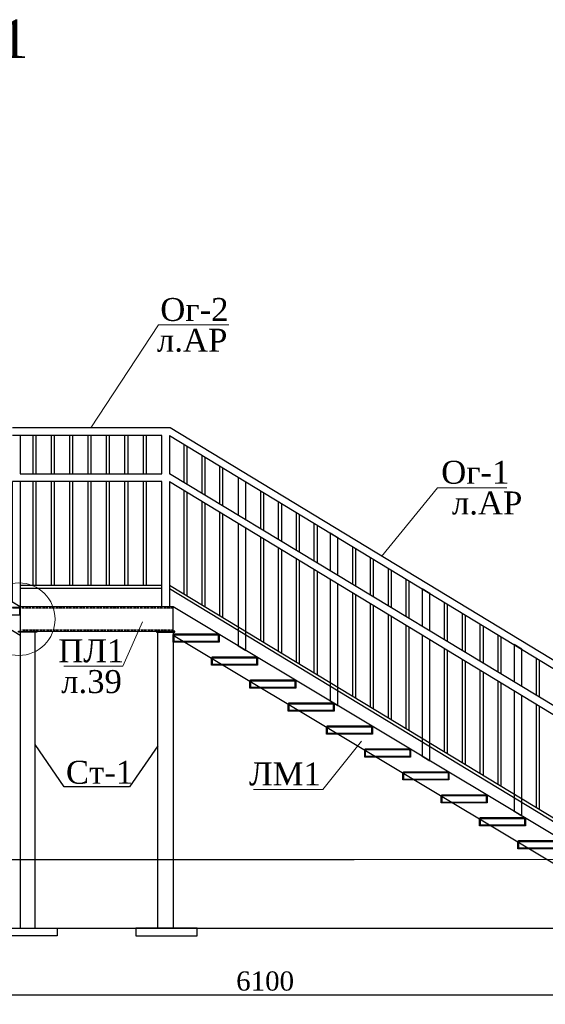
# Model space of a CAD drawing. Header units: millimetres. Extents: x 2063114 to 14983986, y -126020516 to 213791.
# Tile 142 of 256: x 2338769 to 2345631, y -1520938 to -1508073. Entities that reach past the tile are written whole.
import ezdxf

# ---------------------------------------------------------------- set-up
doc = ezdxf.new("R2010")
doc.units = ezdxf.units.MM
doc.linetypes.add('ACAD_ISO03W100', pattern=[30, 12, -18])
doc.layers.get('Defpoints').update_dxf_attribs({"color": 6, "lineweight": 35})
for name, color, linetype, lineweight in [('АСО-Колонны_Ном._пера__7', 7, 'Continuous', 30), ('АСО-Размеры-цепочки', 7, 'Continuous', 13), ('Фундаменты', 252, 'Continuous', 25)]:
    doc.layers.add(name, color=color, linetype=linetype, lineweight=lineweight)
doc.styles.add('GENERATED_STYLE_5', font='times.ttf')
doc.styles.add('TIMES', font='times.ttf')
doc.styles.add('Times New Roman', font='times.ttf')
doc.dimstyles.new('50', dxfattribs={"dimtxt": 250, "dimasz": 250, "dimexe": 125, "dimexo": 125, "dimgap": 50, "dimtad": 1, "dimdec": 0, "dimlfac": 0.5, "dimtxsty": 'GENERATED_STYLE_5', "dimblk": 'OBLIQUE', "dimcen": 250, "dimdle": 125, "dimadec": 0, "dimazin": 0, "dimtfac": 1, "dimtdec": 0, "dimtmove": 0, "dimatfit": 3, "dimldrblk": 'OPEN90', "dimfxl": 1, "dimarcsym": 0})

# ---------------------------------------------------------------- blocks, each defined once
blk = doc.blocks.new('_Oblique')
at = {"color": 0, "linetype": 'ByBlock', "lineweight": -2}
blk.add_line((-0.5, -0.5), (0.5, 0.5), dxfattribs=at)
blk = doc.blocks.new('*D880')
at = {"layer": 'Defpoints', "color": 0, "lineweight": 30, "transparency": 16777216}
for p in [(2348073, -1519396), (2335873, -1520813), (2348073, -1520813)]:
    blk.add_point(p, dxfattribs=at)
at = {"layer": 'АСО-Размеры-цепочки', "color": 0, "lineweight": -2, "transparency": 16777216}
for p, q in [((2348073, -1519521), (2348073, -1520938)), ((2335748, -1520813), (2348198, -1520813))]:
    blk.add_line(p, q, dxfattribs=at)
at = {"layer": 'АСО-Размеры-цепочки', "color": 0, "lineweight": -2, "transparency": 16777216, "xscale": 250, "yscale": 250, "zscale": 250, "rotation": 180}
blk.add_blockref('_Oblique', (2335873, -1520813), dxfattribs=at)
at = {"layer": 'АСО-Размеры-цепочки', "color": 0, "lineweight": -2, "transparency": 16777216, "xscale": 250, "yscale": 250, "zscale": 250}
blk.add_blockref('_Oblique', (2348073, -1520813), dxfattribs=at)
at = {"layer": 'АСО-Размеры-цепочки', "color": 0, "transparency": 16777216, "insert": (2341973, -1520635), "char_height": 250, "attachment_point": 5, "style": 'GENERATED_STYLE_5'}
blk.add_mtext('6100', dxfattribs=at)
blk = doc.blocks.new('_Open90')
at = {"color": 0, "linetype": 'ByBlock', "lineweight": -2}
for p, q in [((0, 0), (-1, 0)), ((-0.5, 0.5), (0, 0)), ((0, 0), (-0.5, -0.5))]:
    blk.add_line(p, q, dxfattribs=at)

msp = doc.modelspace()

# ---------------------------------------------------------------- linework, layer by layer
at = {"lineweight": 30}
for p, q in [((2338773.00913, -1515743.52815), (2333173.00913, -1512443.52815)), ((2338773.00913, -1516116.80318), (2333173.00913, -1512816.80318)), ((2347766.3488, -1519943.52815), (2340773.00913, -1515743.52815)), ((2347144.81568, -1519943.52815), (2340773.00913, -1516116.80318))]:
    msp.add_line(p, q, dxfattribs=at)
at = {"color": 252, "lineweight": 25}
for p, q in [((2338943.08569, -1514006.72815), (2338943.08569, -1513506.72815)), ((2338983.08569, -1514006.72815), (2338983.08569, -1513506.72815)), ((2339183.08569, -1514006.72815), (2339183.08569, -1513506.72815)), ((2339223.08569, -1514006.72815), (2339223.08569, -1513506.72815)), ((2339423.08569, -1514006.72815), (2339423.08569, -1513506.72815)), ((2339463.08569, -1514006.72815), (2339463.08569, -1513506.72815)), ((2339663.08569, -1514006.72815), (2339663.08569, -1513506.72815)), ((2339703.08569, -1514006.72815), (2339703.08569, -1513506.72815)), ((2339903.08569, -1514006.72815), (2339903.08569, -1513506.72815)), ((2339943.08569, -1514006.72815), (2339943.08569, -1513506.72815)), ((2340143.08569, -1514006.72815), (2340143.08569, -1513506.72815)), ((2340183.08569, -1514006.72815), (2340183.08569, -1513506.72815)), ((2340383.08569, -1514006.72815), (2340383.08569, -1513506.72815)), ((2340423.08569, -1514006.72815), (2340423.08569, -1513506.72815)), ((2340916.08161, -1514123.38915), (2340916.08161, -1513623.94195)), ((2340956.08161, -1514147.54894), (2340956.08161, -1513648.21622)), ((2341149.23065, -1514264.20995), (2341149.23065, -1513765.43001)), ((2341189.23065, -1514288.36974), (2341189.23065, -1513789.70428)), ((2341382.3797, -1514405.03074), (2341382.3797, -1513906.91808)), ((2341422.3797, -1514429.19053), (2341422.3797, -1513931.19235)), ((2338943.08569, -1515466.72815), (2338943.08569, -1514106.72815)), ((2338983.08569, -1515466.72815), (2338983.08569, -1514106.72815)), ((2339183.08569, -1515466.72815), (2339183.08569, -1514106.72815)), ((2339223.08569, -1515466.72815), (2339223.08569, -1514106.72815)), ((2339423.08569, -1515466.72815), (2339423.08569, -1514106.72815)), ((2339463.08569, -1515466.72815), (2339463.08569, -1514106.72815)), ((2339663.08569, -1515466.72815), (2339663.08569, -1514106.72815)), ((2339703.08569, -1515466.72815), (2339703.08569, -1514106.72815)), ((2339903.08569, -1515466.72815), (2339903.08569, -1514106.72815)), ((2339943.08569, -1515466.72815), (2339943.08569, -1514106.72815)), ((2340143.08569, -1515466.72815), (2340143.08569, -1514106.72815)), ((2340183.08569, -1515466.72815), (2340183.08569, -1514106.72815)), ((2340383.08569, -1515466.72815), (2340383.08569, -1514106.72815)), ((2340423.08569, -1515466.72815), (2340423.08569, -1514106.72815)), ((2340916.08161, -1515577.15263), (2340916.08161, -1514223.94195)), ((2340956.08161, -1515601.4269), (2340956.08161, -1514248.21622)), ((2341916.08161, -1514727.38388), (2341916.08161, -1514230.79868)), ((2341149.23065, -1515718.6407), (2341149.23065, -1514365.43001)), ((2341956.08161, -1514751.54367), (2341956.08161, -1514255.07295)), ((2342149.23065, -1514868.20468), (2342149.23065, -1514372.28674)), ((2341189.23065, -1515742.91497), (2341189.23065, -1514389.70428)), ((2341382.3797, -1515860.12876), (2341382.3797, -1514506.91808)), ((2342189.23065, -1514892.36447), (2342189.23065, -1514396.56101)), ((2341422.3797, -1515884.40303), (2341422.3797, -1514531.19235)), ((2342382.3797, -1515009.02547), (2342382.3797, -1514513.77481)), ((2342422.3797, -1515033.18526), (2342422.3797, -1514538.04908)), ((2342615.52874, -1515149.84626), (2342615.52874, -1514655.26288)), ((2342655.52874, -1515174.00605), (2342655.52874, -1514679.53715)), ((2341916.08161, -1516184.00936), (2341916.08161, -1514830.79868)), ((2341956.08161, -1516208.28363), (2341956.08161, -1514855.07295)), ((2342149.23065, -1516325.49743), (2342149.23065, -1514972.28674)), ((2342189.23065, -1516349.7717), (2342189.23065, -1514996.56101)), ((2343116.08161, -1515452.17756), (2343116.08161, -1514959.02675)), ((2343156.08161, -1515476.33735), (2343156.08161, -1514983.30102)), ((2342382.3797, -1516466.98549), (2342382.3797, -1515113.77481)), ((2342422.3797, -1516491.25976), (2342422.3797, -1515138.04908)), ((2343349.23065, -1515592.99835), (2343349.23065, -1515100.51482)), ((2343389.23065, -1515617.15814), (2343389.23065, -1515124.78909)), ((2342615.52874, -1516608.47356), (2342615.52874, -1515255.26288)), ((2343582.3797, -1515733.81914), (2343582.3797, -1515242.00289)), ((2343622.3797, -1515757.97893), (2343622.3797, -1515266.27716)), ((2342655.52874, -1516632.74783), (2342655.52874, -1515279.53715)), ((2343815.52874, -1515874.63994), (2343815.52874, -1515383.49095)), ((2343855.52874, -1515898.79973), (2343855.52874, -1515407.76522)), ((2340722.93256, -1515459.93883), (2347214.93256, -1519399.65273)), ((2340722.93256, -1515506.72815), (2347214.93256, -1519446.44204)), ((2343116.08161, -1516912.23744), (2343116.08161, -1515559.02675)), ((2343156.08161, -1516936.51171), (2343156.08161, -1515583.30102)), ((2343349.23065, -1517053.7255), (2343349.23065, -1515700.51482)), ((2343389.23065, -1517077.99977), (2343389.23065, -1515724.78909)), ((2344316.08161, -1516176.97123), (2344316.08161, -1515687.25483)), ((2344356.08161, -1516201.13102), (2344356.08161, -1515711.5291)), ((2343582.3797, -1517195.21357), (2343582.3797, -1515842.00289)), ((2343622.3797, -1517219.48784), (2343622.3797, -1515866.27716)), ((2344549.23065, -1516317.79203), (2344549.23065, -1515828.7429)), ((2344589.23065, -1516341.95181), (2344589.23065, -1515853.01717)), ((2343815.52874, -1517336.70164), (2343815.52874, -1515983.49095)), ((2343855.52874, -1517360.97591), (2343855.52874, -1516007.76522)), ((2344782.3797, -1516458.61282), (2344782.3797, -1515970.23096)), ((2344822.3797, -1516482.77261), (2344822.3797, -1515994.50523)), ((2345015.52874, -1516599.43361), (2345015.52874, -1516111.71903)), ((2345055.52874, -1516623.5934), (2345055.52874, -1516135.9933)), ((2344316.08161, -1517640.46551), (2344316.08161, -1516287.25483)), ((2344356.08161, -1517664.73978), (2344356.08161, -1516311.5291)), ((2344549.23065, -1517781.95358), (2344549.23065, -1516428.7429)), ((2345516.08161, -1516901.76491), (2345516.08161, -1516415.48291)), ((2344589.23065, -1517806.22785), (2344589.23065, -1516453.01717)), ((2345556.08161, -1516925.92469), (2345556.08161, -1516439.75718)), ((2344782.3797, -1517923.44165), (2344782.3797, -1516570.23096)), ((2344822.3797, -1517947.71592), (2344822.3797, -1516594.50523)), ((2345015.52874, -1518064.92971), (2345015.52874, -1516711.71903)), ((2345055.52874, -1518089.20398), (2345055.52874, -1516735.9933)), ((2345516.08161, -1518368.69359), (2345516.08161, -1517015.48291)), ((2345556.08161, -1518392.96786), (2345556.08161, -1517039.75718))]:
    msp.add_line(p, q, dxfattribs=at)
for p, q in [((2340722.93256, -1513506.72815), (2340722.93256, -1514006.72815)), ((2340773.00913, -1515743.52815), (2338773.00913, -1515743.52815)), ((2340773.00913, -1515743.52815), (2338773.00913, -1515743.52815))]:
    msp.add_line(p, q)
at = {"lineweight": 25}
for p, q in [((2340622.93256, -1514106.72815), (2338673.00913, -1514106.72815)), ((2338773.00913, -1514006.72815), (2340622.93256, -1514006.72815))]:
    msp.add_line(p, q, dxfattribs=at)
at = {"color": 0, "lineweight": 25}
msp.add_line((2334376.75838, -1519043.52815), (2343136.37907, -1519043.52815), dxfattribs=at)
at = {"lineweight": 25}
for points in [[(2340722.93256, -1514106.72815), (2347214.93256, -1518046.44204), (2347214.93256, -1519611.79188), (2347267.77601, -1519643.52815), (2347314.93256, -1519643.52815), (2347314.93256, -1517400.27098), (2340734.23132, -1513406.72815), (2338673.00913, -1513406.72815)], [(2340622.93256, -1514006.72815), (2340622.93256, -1513506.72815), (2338673.00913, -1513506.72815)], [(2338773.00913, -1513506.72815), (2338773.00913, -1514006.72815)], [(2340722.93256, -1513506.72815), (2347214.93256, -1517446.44204), (2347214.93256, -1517927.86193), (2340722.93256, -1514006.72815)], [(2338773.00913, -1514106.72815), (2338773.00913, -1515744.65672), (2338673.00913, -1515684.59958), (2338673.00913, -1514106.72815)], [(2340722.93256, -1514106.72815), (2340722.93256, -1515743.52815), (2340622.93256, -1515743.52815), (2340622.93256, -1514106.72815)], [(2341722.93256, -1514610.72288), (2341722.93256, -1514113.58488), (2341622.93256, -1514052.89921), (2341622.93256, -1514550.3234)], [(2341622.93256, -1514652.89921), (2341622.93256, -1516253.96788), (2341722.93256, -1516314.02502), (2341722.93256, -1514713.58488)], [(2342922.93256, -1515335.51655), (2342922.93256, -1514841.81295), (2342822.93256, -1514781.12728), (2342822.93256, -1515275.11708)], [(2342822.93256, -1515381.12728), (2342822.93256, -1516974.65359), (2342922.93256, -1517034.71074), (2342922.93256, -1515441.81295)], [(2344122.93256, -1516060.31023), (2344122.93256, -1515570.04103), (2344022.93256, -1515509.35536), (2344022.93256, -1515999.91075)], [(2344022.93256, -1516109.35536), (2344022.93256, -1517695.33931), (2344122.93256, -1517755.39645), (2344122.93256, -1516170.04103)], [(2345322.93256, -1516785.1039), (2345322.93256, -1516298.26911), (2345222.93256, -1516237.58343), (2345222.93256, -1516724.70443)], [(2345222.93256, -1516837.58343), (2345222.93256, -1518416.02502), (2345322.93256, -1518476.08216), (2345322.93256, -1516898.26911)]]:
    msp.add_lwpolyline(points, dxfattribs=at)
at = {"color": 252, "lineweight": 25}
for points in [[(2339783.20255, -1515466.72815), (2338773.00913, -1515466.72815)], [(2340622.93256, -1515466.72815), (2338773.00913, -1515466.72815)], [(2340622.93256, -1515506.72815), (2338773.00913, -1515506.72815)]]:
    msp.add_lwpolyline(points, dxfattribs=at)
at = {"lineweight": 30}
for points in [[(2340773.00913, -1515743.52815), (2338773.00913, -1515743.52815), (2338773.00913, -1516063.52815), (2340773.00913, -1516063.52815)], [(2338973.00913, -1516073.52815), (2338773.00913, -1516073.52815), (2338773.00913, -1519943.52815), (2338973.00913, -1519943.52815)], [(2340573.00913, -1516073.52815), (2340773.00913, -1516073.52815), (2340773.00913, -1519943.52815), (2340573.00913, -1519943.52815)], [(2338459.2686, -1519943.52815), (2339259.2686, -1519943.52815), (2339259.26861, -1520043.52815), (2338459.26861, -1520043.52815)], [(2341086.74965, -1519943.52815), (2340286.74965, -1519943.52815), (2340286.74964, -1520043.52815), (2341086.74964, -1520043.52815)]]:
    msp.add_lwpolyline(points, close=True, dxfattribs=at)
at = {"linetype": 'ACAD_ISO03W100', "ltscale": 0.1}
for points in [[(2340773.00913, -1515763.52815), (2338793.00913, -1515763.52815)], [(2340773.00913, -1515763.52815), (2338793.00913, -1515763.52815)], [(2338793.00913, -1516043.52815), (2340773.00913, -1516043.52815)]]:
    msp.add_lwpolyline(points, dxfattribs=at)
for points in [[(2338773.00913, -1515851.52815), (2338173.00913, -1515851.52815)], [(2341281.08569, -1516114.72815), (2340865.08569, -1516114.72815)], [(2341373.08569, -1516206.72815), (2340773.08569, -1516206.72815)], [(2341365.08569, -1516198.72815), (2340781.08569, -1516198.72815)], [(2341781.08569, -1516414.72815), (2341365.08569, -1516414.72815)], [(2341873.08569, -1516506.72815), (2341273.08569, -1516506.72815)], [(2341865.08569, -1516498.72815), (2341281.08569, -1516498.72815)], [(2342373.08569, -1516806.72815), (2341773.08569, -1516806.72815)], [(2342365.08569, -1516798.72815), (2341781.08569, -1516798.72815)], [(2342281.08569, -1516714.72815), (2341865.08569, -1516714.72815)], [(2342781.08569, -1517014.72815), (2342365.08569, -1517014.72815)], [(2342873.08569, -1517106.72815), (2342273.08569, -1517106.72815)], [(2342865.08569, -1517098.72815), (2342281.08569, -1517098.72815)], [(2343281.08569, -1517314.72815), (2342865.08569, -1517314.72815)], [(2343373.08569, -1517406.72815), (2342773.08569, -1517406.72815)], [(2343365.08569, -1517398.72815), (2342781.08569, -1517398.72815)], [(2340573.00913, -1517558.52815), (2340202.71641, -1518097.67419), (2339351.27112, -1518097.67419), (2338973.00913, -1517542.57084)], [(2343873.08569, -1517706.72815), (2343273.08569, -1517706.72815)], [(2343865.08569, -1517698.72815), (2343281.08569, -1517698.72815)], [(2343781.08569, -1517614.72815), (2343365.08569, -1517614.72815)], [(2344281.08569, -1517914.72815), (2343865.08569, -1517914.72815)], [(2344373.08569, -1518006.72815), (2343773.08569, -1518006.72815)], [(2344365.08569, -1517998.72815), (2343781.08569, -1517998.72815)], [(2344781.08569, -1518214.72815), (2344365.08569, -1518214.72815)], [(2344873.08569, -1518306.72815), (2344273.08569, -1518306.72815)], [(2344865.08569, -1518298.72815), (2344281.08569, -1518298.72815)], [(2345373.08569, -1518606.72815), (2344773.08569, -1518606.72815)], [(2345365.08569, -1518598.72815), (2344781.08569, -1518598.72815)], [(2345281.08569, -1518514.72815), (2344865.08569, -1518514.72815)], [(2345781.08569, -1518814.72815), (2345365.08569, -1518814.72815)], [(2345873.08569, -1518906.72815), (2345273.08569, -1518906.72815)], [(2345865.08569, -1518898.72815), (2345281.08569, -1518898.72815)]]:
    msp.add_lwpolyline(points)
at = {"color": 0, "linetype": 'ByBlock', "lineweight": 18}
msp.add_lwpolyline([(2340370.59983, -1515938.64109), (2340113.59846, -1516521.08394), (2339346.21104, -1516521.08394)], dxfattribs=at)
for points in [[(2338753.00913, -1516063.52815), (2338993.00913, -1516063.52815), (2338993.00913, -1516073.52815), (2338753.00913, -1516073.52815)], [(2340793.00913, -1516063.52815), (2340553.00913, -1516063.52815), (2340553.00913, -1516073.52815), (2340793.00913, -1516073.52815)]]:
    msp.add_lwpolyline(points, close=True)
at = {"lineweight": 15}
msp.add_lwpolyline([(2323107.29671, -1519043.52815), (2350283.03063, -1519043.52815)], dxfattribs=at)
at = {"lineweight": 30}
msp.add_lwpolyline([(2323107.29671, -1519943.52815), (2350283.03063, -1519943.52815)], dxfattribs=at)
at = {"layer": 'АСО-Колонны_Ном._пера__7', "linetype": 'Continuous'}
for points in [[(2338673.00913, -1515751.52815, 0.4142135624), (2338681.00913, -1515759.52815), (2338757.00913, -1515759.52815, -0.4142135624), (2338765.00913, -1515767.52815), (2338765.00913, -1515843.52815, 0.4142135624), (2338773.00913, -1515851.52815), (2338773.00913, -1515751.52815)], [(2340873.08569, -1516106.72815, -0.4142135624), (2340865.08569, -1516114.72815), (2340789.08569, -1516114.72815, 0.4142135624), (2340781.08569, -1516122.72815), (2340781.08569, -1516198.72815, -0.4142135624), (2340773.08569, -1516206.72815), (2340773.08569, -1516106.72815)], [(2341373.08569, -1516206.72815, -0.4142135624), (2341365.08569, -1516198.72815), (2341365.08569, -1516122.72815, 0.4142135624), (2341357.08569, -1516114.72815), (2341281.08569, -1516114.72815, -0.4142135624), (2341273.08569, -1516106.72815), (2341373.08569, -1516106.72815)], [(2341373.08569, -1516406.72815, -0.4142135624), (2341365.08569, -1516414.72815), (2341289.08569, -1516414.72815, 0.4142135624), (2341281.08569, -1516422.72815), (2341281.08569, -1516498.72815, -0.4142135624), (2341273.08569, -1516506.72815), (2341273.08569, -1516406.72815)], [(2341873.08569, -1516506.72815, -0.4142135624), (2341865.08569, -1516498.72815), (2341865.08569, -1516422.72815, 0.4142135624), (2341857.08569, -1516414.72815), (2341781.08569, -1516414.72815, -0.4142135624), (2341773.08569, -1516406.72815), (2341873.08569, -1516406.72815)], [(2341873.08569, -1516706.72815, -0.4142135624), (2341865.08569, -1516714.72815), (2341789.08569, -1516714.72815, 0.4142135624), (2341781.08569, -1516722.72815), (2341781.08569, -1516798.72815, -0.4142135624), (2341773.08569, -1516806.72815), (2341773.08569, -1516706.72815)], [(2342373.08569, -1516806.72815, -0.4142135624), (2342365.08569, -1516798.72815), (2342365.08569, -1516722.72815, 0.4142135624), (2342357.08569, -1516714.72815), (2342281.08569, -1516714.72815, -0.4142135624), (2342273.08569, -1516706.72815), (2342373.08569, -1516706.72815)], [(2342373.08569, -1517006.72815, -0.4142135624), (2342365.08569, -1517014.72815), (2342289.08569, -1517014.72815, 0.4142135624), (2342281.08569, -1517022.72815), (2342281.08569, -1517098.72815, -0.4142135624), (2342273.08569, -1517106.72815), (2342273.08569, -1517006.72815)], [(2342873.08569, -1517106.72815, -0.4142135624), (2342865.08569, -1517098.72815), (2342865.08569, -1517022.72815, 0.4142135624), (2342857.08569, -1517014.72815), (2342781.08569, -1517014.72815, -0.4142135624), (2342773.08569, -1517006.72815), (2342873.08569, -1517006.72815)], [(2342873.08569, -1517306.72815, -0.4142135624), (2342865.08569, -1517314.72815), (2342789.08569, -1517314.72815, 0.4142135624), (2342781.08569, -1517322.72815), (2342781.08569, -1517398.72815, -0.4142135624), (2342773.08569, -1517406.72815), (2342773.08569, -1517306.72815)], [(2343373.08569, -1517406.72815, -0.4142135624), (2343365.08569, -1517398.72815), (2343365.08569, -1517322.72815, 0.4142135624), (2343357.08569, -1517314.72815), (2343281.08569, -1517314.72815, -0.4142135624), (2343273.08569, -1517306.72815), (2343373.08569, -1517306.72815)], [(2343373.08569, -1517606.72815, -0.4142135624), (2343365.08569, -1517614.72815), (2343289.08569, -1517614.72815, 0.4142135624), (2343281.08569, -1517622.72815), (2343281.08569, -1517698.72815, -0.4142135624), (2343273.08569, -1517706.72815), (2343273.08569, -1517606.72815)], [(2343873.08569, -1517706.72815, -0.4142135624), (2343865.08569, -1517698.72815), (2343865.08569, -1517622.72815, 0.4142135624), (2343857.08569, -1517614.72815), (2343781.08569, -1517614.72815, -0.4142135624), (2343773.08569, -1517606.72815), (2343873.08569, -1517606.72815)], [(2343873.08569, -1517906.72815, -0.4142135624), (2343865.08569, -1517914.72815), (2343789.08569, -1517914.72815, 0.4142135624), (2343781.08569, -1517922.72815), (2343781.08569, -1517998.72815, -0.4142135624), (2343773.08569, -1518006.72815), (2343773.08569, -1517906.72815)], [(2344373.08569, -1518006.72815, -0.4142135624), (2344365.08569, -1517998.72815), (2344365.08569, -1517922.72815, 0.4142135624), (2344357.08569, -1517914.72815), (2344281.08569, -1517914.72815, -0.4142135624), (2344273.08569, -1517906.72815), (2344373.08569, -1517906.72815)], [(2344373.08569, -1518206.72815, -0.4142135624), (2344365.08569, -1518214.72815), (2344289.08569, -1518214.72815, 0.4142135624), (2344281.08569, -1518222.72815), (2344281.08569, -1518298.72815, -0.4142135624), (2344273.08569, -1518306.72815), (2344273.08569, -1518206.72815)], [(2344873.08569, -1518306.72815, -0.4142135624), (2344865.08569, -1518298.72815), (2344865.08569, -1518222.72815, 0.4142135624), (2344857.08569, -1518214.72815), (2344781.08569, -1518214.72815, -0.4142135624), (2344773.08569, -1518206.72815), (2344873.08569, -1518206.72815)], [(2344873.08569, -1518506.72815, -0.4142135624), (2344865.08569, -1518514.72815), (2344789.08569, -1518514.72815, 0.4142135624), (2344781.08569, -1518522.72815), (2344781.08569, -1518598.72815, -0.4142135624), (2344773.08569, -1518606.72815), (2344773.08569, -1518506.72815)], [(2345373.08569, -1518606.72815, -0.4142135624), (2345365.08569, -1518598.72815), (2345365.08569, -1518522.72815, 0.4142135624), (2345357.08569, -1518514.72815), (2345281.08569, -1518514.72815, -0.4142135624), (2345273.08569, -1518506.72815), (2345373.08569, -1518506.72815)], [(2345373.08569, -1518806.72815, -0.4142135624), (2345365.08569, -1518814.72815), (2345289.08569, -1518814.72815, 0.4142135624), (2345281.08569, -1518822.72815), (2345281.08569, -1518898.72815, -0.4142135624), (2345273.08569, -1518906.72815), (2345273.08569, -1518806.72815)]]:
    msp.add_lwpolyline(points, format="xyb", close=True, dxfattribs=at)
for points in [[(2340781.08569, -1516106.72815), (2340781.08569, -1516098.72815), (2341365.08569, -1516098.72815), (2341365.08569, -1516106.72815), (2340781.08569, -1516106.72815)], [(2341281.08569, -1516406.72815), (2341281.08569, -1516398.72815), (2341865.08569, -1516398.72815), (2341865.08569, -1516406.72815), (2341281.08569, -1516406.72815)], [(2341781.08569, -1516706.72815), (2341781.08569, -1516698.72815), (2342365.08569, -1516698.72815), (2342365.08569, -1516706.72815), (2341781.08569, -1516706.72815)], [(2342281.08569, -1517006.72815), (2342281.08569, -1516998.72815), (2342865.08569, -1516998.72815), (2342865.08569, -1517006.72815), (2342281.08569, -1517006.72815)], [(2342781.08569, -1517306.72815), (2342781.08569, -1517298.72815), (2343365.08569, -1517298.72815), (2343365.08569, -1517306.72815), (2342781.08569, -1517306.72815)], [(2343281.08569, -1517606.72815), (2343281.08569, -1517598.72815), (2343865.08569, -1517598.72815), (2343865.08569, -1517606.72815), (2343281.08569, -1517606.72815)], [(2343781.08569, -1517906.72815), (2343781.08569, -1517898.72815), (2344365.08569, -1517898.72815), (2344365.08569, -1517906.72815), (2343781.08569, -1517906.72815)], [(2344281.08569, -1518206.72815), (2344281.08569, -1518198.72815), (2344865.08569, -1518198.72815), (2344865.08569, -1518206.72815), (2344281.08569, -1518206.72815)], [(2344781.08569, -1518506.72815), (2344781.08569, -1518498.72815), (2345365.08569, -1518498.72815), (2345365.08569, -1518506.72815), (2344781.08569, -1518506.72815)], [(2345281.08569, -1518806.72815), (2345281.08569, -1518798.72815), (2345865.08569, -1518798.72815), (2345865.08569, -1518806.72815), (2345281.08569, -1518806.72815)]]:
    msp.add_lwpolyline(points, dxfattribs=at)
at = {"layer": 'Фундаменты', "color": 7, "linetype": 'Continuous', "lineweight": 20}
for points in [[(2339697.97084, -1513406.72815), (2340580.3942, -1512061.66479), (2341499.09477, -1512061.66479)], [(2343493.93256, -1515088.32815), (2344222.28157, -1514188.1971), (2345127.85785, -1514188.1971)], [(2343232.44839, -1517498.15978), (2342727.41866, -1518129.93311), (2341821.84238, -1518129.93311)]]:
    msp.add_lwpolyline(points, dxfattribs=at)
msp.add_circle((2338756.29503, -1515905.26278), 474.34782, dxfattribs=at)

# ---------------------------------------------------------------- texts
at = {"color": 0, "lineweight": 25, "style": 'TIMES'}
for s, p in [('л.АР', (2340561.3655, -1512410.89904)), ('л.АР', (2344412.19369, -1514537.43135)), ('л.39', (2339310.58745, -1516870.31818))]:
    msp.add_text(s, height=300, dxfattribs=at).set_placement(p)
at = {"insert": (2338882.24645, -1508073.29285), "char_height": 500, "width": 5168.1143307, "attachment_point": 3, "style": 'Times New Roman'}
msp.add_mtext('Разрез 1-1', dxfattribs=at)
at = {"color": 0, "lineweight": 25, "char_height": 300, "attachment_point": 5, "style": 'TIMES'}
for s, insert in [('Ог-2', (2341049.60535, -1511861.66479)), ('Ог-1', (2344717.42236, -1513988.1971)), ('ПЛ1', (2339702.86816, -1516321.08394)), ('Ст-1', (2339811.32128, -1517907.9995)), ('ЛМ1', (2342232.27787, -1517929.93311))]:
    msp.add_mtext(s, dxfattribs=dict(at, insert=insert))

# ---------------------------------------------------------------- dimensions: what is measured, and where the dimension line sits
at = {"layer": 'АСО-Размеры-цепочки'}
dim = msp.add_linear_dim(base=(2348073.08569, -1520812.53859), p1=(2335873.00913, -1520812.53859), p2=(2348073.08569, -1519396.31951), dimstyle='50', dxfattribs=at)
dim.commit()
dim.dimension.update_dxf_attribs({"geometry": '*D880', "text_midpoint": (2341973.04741, -1520635.37565)})

doc.saveas('drawing.dxf')
